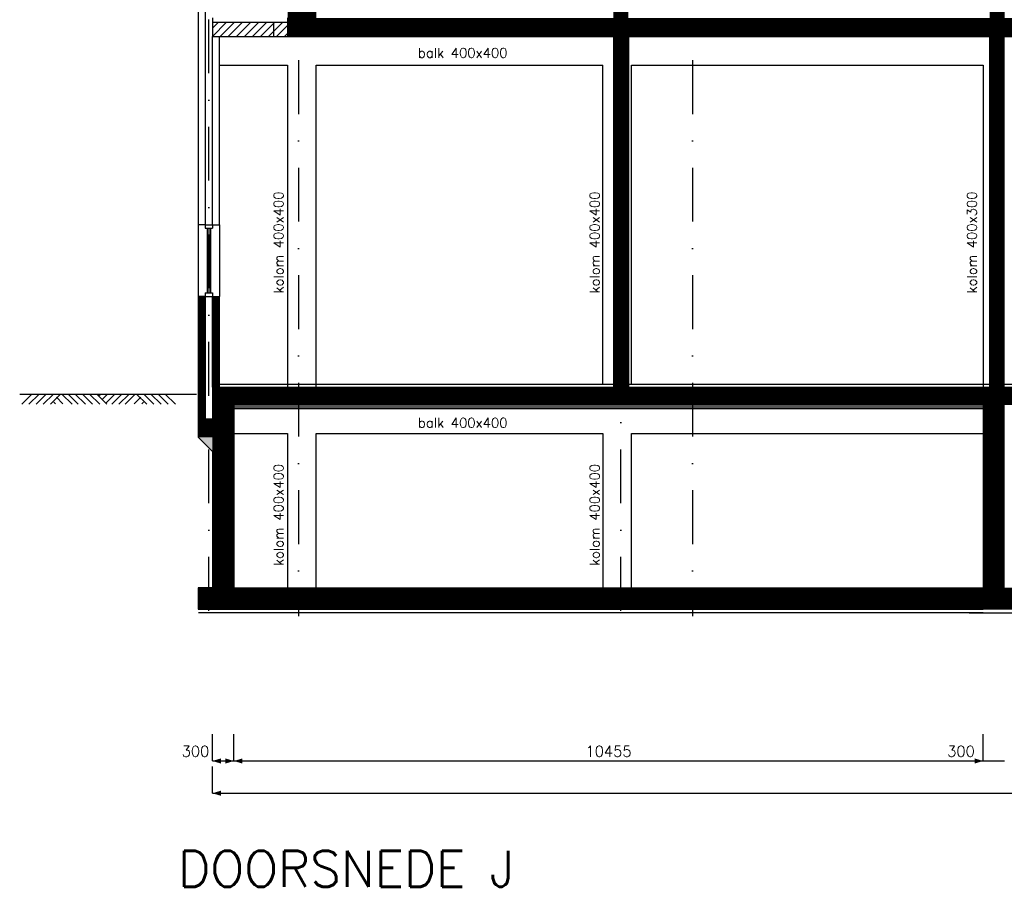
# Model space of a CAD drawing. Extents: x 0 to 118900, y 0 to 84100.
# Tile 34 of 40: x 44239 to 57978, y 52006 to 64111. Entities that reach past the tile are written whole.
import ezdxf
from ezdxf.enums import TextEntityAlignment as Align

# ---------------------------------------------------------------- set-up
doc = ezdxf.new("R2010")
doc.units = 0
doc.header["$LTSCALE"] = 60
doc.header["$MEASUREMENT"] = 0
doc.linetypes.add('DASHDOT', pattern=[25, 12.5, -6.25, 0, -6.25])
doc.layers.get('0').update_dxf_attribs({"linetype": 'CONTINUOUS'})
for name, color, linetype in [('ARCERING', 4, 'CONTINUOUS'), ('BETON', 8, 'CONTINUOUS'), ('CONSTR50', 1, 'CONTINUOUS'), ('LAAG18', 3, 'CONTINUOUS'), ('LAAG25', 4, 'CONTINUOUS'), ('LAAG35', 7, 'CONTINUOUS'), ('LAAG50', 1, 'CONTINUOUS'), ('MAAT15', 3, 'CONTINUOUS'), ('STRAMIEN', 3, 'DASHDOT'), ('TXT15', 3, 'CONTINUOUS')]:
    doc.layers.add(name, color=color, linetype=linetype)
doc.styles.add('ROMANS', font='romans')
doc.styles.get("Standard").update_dxf_attribs({"font": 'simplex'})

# ---------------------------------------------------------------- blocks, each defined once
blk = doc.blocks.new('ZUDIMTUS')
at = {"color": 3}
blk.add_solid([(0, 0), (-800, -240), (-800, 240)], dxfattribs=at)
blk = doc.blocks.new('2MAAIVEL')
at = {"linetype": 'Continuous'}
for points in [[(0, 0), (1.41, 1.41)], [(1, 0), (2.41, 1.41)], [(2, 0), (3.41, 1.41)], [(3, 0), (4.41, 1.41)], [(4, 0), (5.41, 1.41)], [(7.02, 0), (5.61, 1.41)], [(7.88, 0), (6.47, 1.41)], [(8.88, 0), (7.47, 1.41)], [(9.88, 0), (8.47, 1.41)], [(10.88, 0), (9.47, 1.41)], [(11.88, 0), (10.47, 1.41)], [(10.72, 1.16), (10.98, 1.41)], [(11.22, 0.66), (11.98, 1.41)], [(11.72, 0.16), (12.98, 1.41)], [(12.56, 0), (13.98, 1.41)], [(13.56, 0), (14.98, 1.41)], [(14.43, 0), (15.84, 1.41)], [(17.45, 0), (16.03, 1.41)], [(18.45, 0), (17.03, 1.41)], [(19.45, 0), (18.03, 1.41)], [(20.45, 0), (19.03, 1.41)], [(21.45, 0), (20.03, 1.41)], [(4.7, 0.08), (4.47, 0.31)], [(5.75, 0.08), (4.85, 0.98)], [(15.7, 0.08), (16.6, 0.98)], [(16.75, 0.08), (16.97, 0.31)]]:
    blk.add_lwpolyline(points, dxfattribs=at)
blk = doc.blocks.new('*X27')
at = {"color": 0}
for p, q in [((46928, 63878), (47126, 64076)), ((46928, 63991), (47014, 64076)), ((47038, 63876), (47238, 64076)), ((47150, 63876), (47350, 64076)), ((47263, 63876), (47463, 64076)), ((47375, 63876), (47575, 64076)), ((47487, 63876), (47687, 64076)), ((47599, 63876), (47799, 64076)), ((47712, 63876), (47912, 64076)), ((47824, 63876), (48024, 64076)), ((47936, 63876), (48136, 64076)), ((48048, 63876), (48248, 64076)), ((48161, 63876), (48361, 64076)), ((48273, 63876), (48473, 64076)), ((48385, 63876), (48585, 64076)), ((48497, 63876), (48697, 64076)), ((48610, 63876), (48810, 64076)), ((48722, 63876), (48922, 64076)), ((48834, 63876), (49034, 64076)), ((48946, 63876), (49146, 64076)), ((49059, 63876), (49259, 64076)), ((49171, 63876), (49371, 64076)), ((49283, 63876), (49483, 64076)), ((49395, 63876), (49595, 64076)), ((49508, 63876), (49708, 64076)), ((49620, 63876), (49820, 64076)), ((49732, 63876), (49932, 64076)), ((49844, 63876), (50044, 64076)), ((49957, 63876), (50157, 64076)), ((50069, 63876), (50269, 64076)), ((50181, 63876), (50381, 64076)), ((50294, 63876), (50494, 64076)), ((50406, 63876), (50606, 64076)), ((50518, 63876), (50718, 64076)), ((50630, 63876), (50830, 64076)), ((50743, 63876), (50943, 64076)), ((50855, 63876), (51055, 64076)), ((50967, 63876), (51167, 64076)), ((51079, 63876), (51279, 64076)), ((51192, 63876), (51392, 64076)), ((51304, 63876), (51504, 64076)), ((51416, 63876), (51616, 64076)), ((51528, 63876), (51728, 64076)), ((51641, 63876), (51841, 64076)), ((51753, 63876), (51953, 64076)), ((51865, 63876), (52065, 64076)), ((51977, 63876), (52177, 64076)), ((52090, 63876), (52290, 64076)), ((52202, 63876), (52402, 64076)), ((52314, 63876), (52514, 64076)), ((52426, 63876), (52583, 64033)), ((52539, 63876), (52583, 63921))]:
    blk.add_line(p, q, dxfattribs=at)

msp = doc.modelspace()

# ---------------------------------------------------------------- linework, layer by layer
at = {"layer": 'BETON'}
msp.add_line((47978, 64136), (47978, 63876), dxfattribs=at)
at = {"layer": 'BETON', "color": 4}
for points, const_width in [([(57931, 64136), (57931, 75966)], 105), ([(52628, 70336), (52628, 64136)], 210), ([(57852, 70336), (57852, 64136)], 158), ([(52628, 63876), (52628, 58986)], 210), ([(57878, 63876), (57878, 58986)], 210), ([(46778, 60251), (46778, 58536)], 100), ([(46978, 58986), (46978, 60251)], 100)]:
    msp.add_lwpolyline(points, dxfattribs=dict(at, const_width=const_width))
at = {"layer": 'BETON'}
for points, const_width in [([(48178, 64136), (48178, 64406)], 400), ([(47978, 64006), (70278, 64006)], 260), ([(46928, 58861), (71528, 58861)], 250), ([(47078, 58736), (47078, 56186)], 300), ([(57833, 58736), (57833, 56186)], 300), ([(46978, 58536), (46978, 58286)], 500), ([(46728, 56036), (57683, 56036)], 300), ([(60773, 56036), (57483, 56036)], 300)]:
    msp.add_lwpolyline(points, dxfattribs=dict(at, const_width=const_width))
msp.add_solid([(46728, 58286), (46928, 58086), (47228, 58736)], dxfattribs=at)
at = {"layer": 'CONSTR50'}
for p, q in [((46928, 64136), (46928, 63876)), ((46928, 64076), (52583, 64076)), ((47783, 64076), (47783, 63876)), ((48983, 64076), (48983, 63876)), ((50183, 64086), (50183, 63876)), ((51383, 64086), (51383, 63876)), ((52583, 64076), (52583, 63876)), ((46928, 63876), (71328, 63876)), ((46928, 58986), (71528, 58986)), ((46928, 58986), (46928, 58536)), ((47228, 58736), (57683, 58736)), ((47228, 58736), (47228, 56186)), ((57683, 58736), (57683, 56186)), ((46728, 58536), (46728, 58286)), ((46928, 58536), (46728, 58536)), ((46728, 58286), (46928, 58086)), ((46928, 58086), (46928, 56186)), ((46928, 56186), (46728, 56186)), ((46728, 56186), (46728, 55886)), ((47228, 56186), (57683, 56186)), ((46728, 55886), (57683, 55886)), ((60773, 55886), (57483, 55886))]:
    msp.add_line(p, q, dxfattribs=at)
at = {"layer": 'LAAG18'}
for p, q in [((46728, 61251), (46728, 60251)), ((47028, 61251), (47028, 60251)), ((47028, 59026), (52523, 59026)), ((52733, 59026), (60273, 59026)), ((47228, 58711), (57683, 58711)), ((47228, 58686), (57683, 58686)), ((47228, 58336), (47978, 58336)), ((48378, 58336), (52378, 58336)), ((52778, 58336), (57683, 58336))]:
    msp.add_line(p, q, dxfattribs=at)
at = {"layer": 'LAAG25'}
for p, q in [((47028, 63476), (47978, 63476)), ((47978, 63476), (47978, 58986)), ((48378, 58986), (48378, 63476)), ((48378, 63476), (52378, 63476)), ((52378, 59026), (52378, 63476)), ((52778, 59026), (52778, 63476)), ((52778, 63476), (57683, 63476)), ((57683, 63476), (57683, 58986)), ((46828, 61251), (46828, 61201)), ((46828, 61251), (46928, 61251)), ((46828, 61201), (46928, 61201)), ((46853, 61201), (46853, 60301)), ((46863, 61201), (46863, 60301)), ((46893, 61201), (46893, 60301)), ((46903, 61201), (46903, 60301)), ((46928, 61251), (46928, 61201)), ((46828, 60301), (46828, 60251)), ((46828, 60301), (46928, 60301)), ((46828, 60251), (46928, 60251)), ((46928, 60301), (46928, 60251)), ((44239, 58886), (46708, 58886)), ((47978, 58336), (47978, 56186)), ((48378, 56186), (48378, 58336)), ((52378, 58336), (52378, 56186)), ((52778, 56186), (52778, 58336)), ((57683, 55836), (46736, 55836)), ((57487, 55836), (60776, 55836))]:
    msp.add_line(p, q, dxfattribs=at)
at = {"layer": 'LAAG35'}
for p, q in [((46728, 64346), (46728, 61251)), ((46828, 64346), (46828, 61251)), ((46928, 61251), (46928, 63876)), ((47028, 61251), (47028, 63876)), ((52523, 63876), (52523, 58986)), ((52733, 63876), (52733, 58986)), ((57773, 63876), (57773, 58986)), ((46828, 61251), (46728, 61251)), ((46928, 61251), (47028, 61251)), ((46728, 60251), (46728, 58536)), ((46828, 60251), (46728, 60251)), ((46828, 60251), (46828, 58536)), ((46928, 60251), (47028, 60251)), ((46928, 58986), (46928, 60251)), ((47028, 58986), (47028, 60251))]:
    msp.add_line(p, q, dxfattribs=at)
at = {"layer": 'MAAT15'}
for p, q in [((46928, 53768), (46928, 54143)), ((47228, 53768), (47228, 54143)), ((57683, 53768), (57683, 54143)), ((46928, 53768), (47228, 53768)), ((47228, 53768), (57683, 53768)), ((57683, 53768), (57983, 53768)), ((46928, 53318), (46928, 53693)), ((46928, 53318), (71328, 53318))]:
    msp.add_line(p, q, dxfattribs=at)
at = {"layer": 'STRAMIEN'}
for p, q in [((46878, 55865), (46878, 80046)), ((48128, 80046), (48128, 55789)), ((52628, 55865), (52628, 80046)), ((53628, 80046), (53628, 55789)), ((57878, 55915), (57878, 80046))]:
    msp.add_line(p, q, dxfattribs=at)

# ---------------------------------------------------------------- block references
at = {"layer": 'ARCERING', "color": 3}
msp.add_blockref('*X27', (0, 0), dxfattribs=at)
at = {"layer": 'LAAG25', "xscale": 100, "yscale": 100, "zscale": 100}
msp.add_blockref('2MAAIVEL', (44268, 58745), dxfattribs=at)
at = {"layer": 'MAAT15', "xscale": 0.15, "yscale": 0.15, "zscale": 0.15, "rotation": 180}
for p in [(46928, 53768), (47228, 53768), (46928, 53318)]:
    msp.add_blockref('ZUDIMTUS', p, dxfattribs=at)
at = {"layer": 'MAAT15', "xscale": 0.15, "yscale": 0.15, "zscale": 0.15}
for p in [(47228, 53768), (57683, 53768)]:
    msp.add_blockref('ZUDIMTUS', p, dxfattribs=at)

# ---------------------------------------------------------------- texts
at = {"layer": 'LAAG50', "style": 'ROMANS'}
msp.add_text('DOORSNEDE J', height=500, dxfattribs=at).set_placement((46450, 52014))
at = {"layer": 'MAAT15'}
for s, p in [('300', (46692, 53828)), ('10455', (52456, 53828)), ('300', (57374, 53828))]:
    msp.add_text(s, height=150, dxfattribs=at).set_placement(p, align=Align.CENTER)
at = {"layer": 'TXT15'}
for p in [(49797, 63581), (49797, 58420)]:
    msp.add_text('balk 400x400', height=135, dxfattribs=at).set_placement(p)
for s, p in [('kolom 400x400', (47919, 60291)), ('kolom 400x400', (52330, 60291)), ('kolom 400x300', (57593, 60291)), ('kolom 400x400', (47919, 56489)), ('kolom 400x400', (52330, 56489))]:
    msp.add_text(s, height=135, rotation=90, dxfattribs=at).set_placement(p)

doc.saveas('drawing.dxf')
